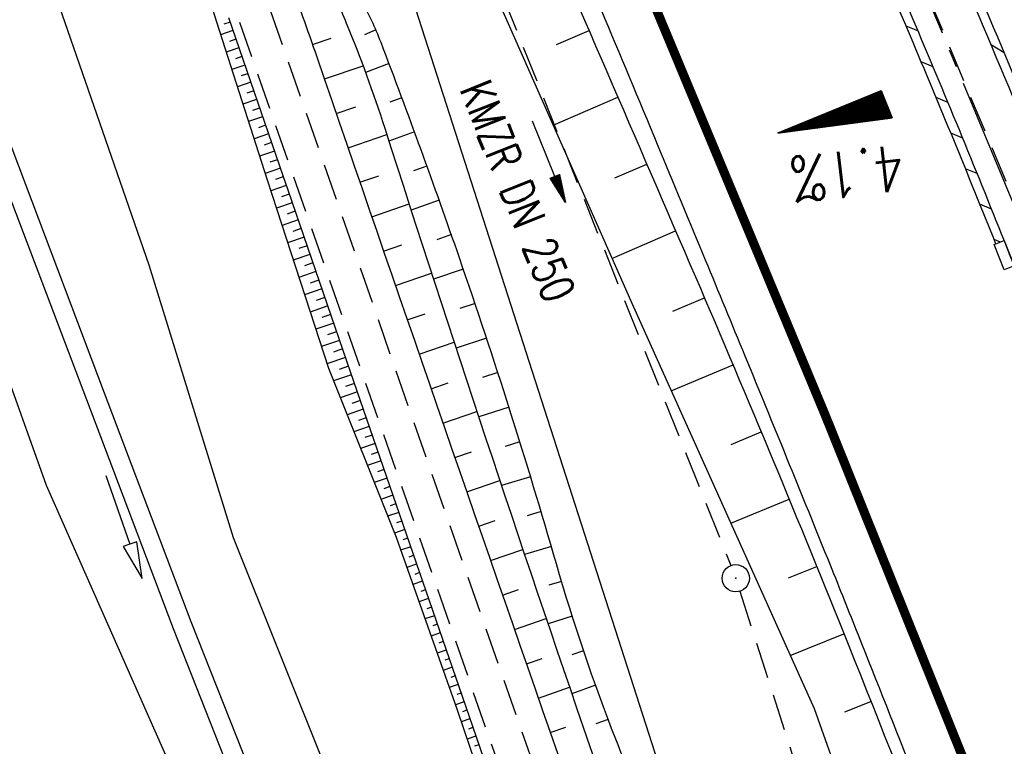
# Model space of a CAD drawing. Extents: x 447258 to 447844, y 441190 to 442763.
# Tile 18 of 123: x 447628 to 447682, y 441327 to 441367. Entities that reach past the tile are written whole.
import ezdxf
from ezdxf.enums import TextEntityAlignment as Align

# ---------------------------------------------------------------- set-up
doc = ezdxf.new("R2010")
doc.units = 0
doc.header["$LTSCALE"] = 2
doc.header["$MEASUREMENT"] = 0
for name, pattern in [('ACHSE', [5.5, 4, -0.5, 0.5, -0.5]), ('AUSGEZOGEN', [0]), ('GESTRICH-X2', [1.5, 1, -0.5])]:
    doc.linetypes.add(name, pattern=pattern)
doc.layers.get('0').update_dxf_attribs({"linetype": 'AUSGEZOGEN'})
for name, color, linetype in [('208-GRENZL-BAB', 7, 'AUSGEZOGEN'), ('ACHSETOP', 250, 'ACHSE'), ('BOESCHG', 250, 'AUSGEZOGEN'), ('DB-Bestand', 8, 'CONTINUOUS'), ('DB-Wegboeschungen', 15, 'CONTINUOUS'), ('DB-Wege', 15, 'CONTINUOUS'), ('FBRTOP', 250, 'AUSGEZOGEN'), ('GEF', 1, 'AUSGEZOGEN'), ('GRABEN', 250, 'AUSGEZOGEN'), ('KANAL', 7, 'GESTRICH-X2'), ('PFEIL', 7, 'CONTINUOUS'), ('SCHLITZRINNE', 200, 'AUSGEZOGEN'), ('SCHSYMBOL', 200, 'AUSGEZOGEN'), ('TEXTO', 4, 'CONTINUOUS'), ('WEG', 250, 'GESTRICH-X2')]:
    doc.layers.add(name, color=color, linetype=linetype)
doc.styles.add('ROMANS', font='romans.shx', dxfattribs={"width": 0.8})

# ---------------------------------------------------------------- blocks, each defined once
blk = doc.blocks.new('GST')
at = {"color": 0}
blk.add_circle((0, 0), 0.75, dxfattribs=at)
blk.add_point((0, 0), dxfattribs=at)
blk = doc.blocks.new('10')
blk.add_blockref('GST', (0, 0))
blk = doc.blocks.new('*X13')
at = {"color": 0}
for p, q in [((725.827, 193.844), (727.436, 195.453)), ((725.827, 193.853), (727.427, 195.453)), ((725.827, 193.861), (727.418, 195.453)), ((725.827, 193.87), (727.409, 195.453)), ((725.827, 193.879), (727.401, 195.453)), ((725.827, 193.888), (727.392, 195.453)), ((725.827, 193.897), (727.383, 195.453)), ((725.827, 193.906), (727.374, 195.453)), ((725.827, 193.914), (727.365, 195.453)), ((725.827, 193.923), (727.356, 195.453)), ((725.827, 193.932), (727.347, 195.453)), ((725.827, 193.941), (727.339, 195.453)), ((725.827, 193.95), (727.33, 195.453)), ((725.827, 193.959), (727.321, 195.453)), ((725.827, 193.967), (727.312, 195.453)), ((725.827, 193.976), (727.303, 195.453)), ((725.827, 193.985), (727.294, 195.453)), ((725.827, 193.994), (727.286, 195.453)), ((725.827, 194.003), (727.277, 195.453)), ((725.827, 194.012), (727.268, 195.453)), ((725.827, 194.02), (727.259, 195.453)), ((725.827, 194.029), (727.25, 195.453)), ((725.827, 194.038), (727.241, 195.453)), ((725.827, 194.047), (727.233, 195.453)), ((725.827, 194.056), (727.224, 195.453)), ((725.827, 194.065), (727.215, 195.453)), ((725.827, 194.073), (727.206, 195.453)), ((725.827, 194.082), (727.197, 195.453)), ((725.827, 194.091), (727.188, 195.453)), ((725.827, 194.1), (727.18, 195.453)), ((725.827, 194.109), (727.171, 195.453)), ((725.827, 194.118), (727.162, 195.453)), ((725.827, 194.127), (727.153, 195.453)), ((725.827, 194.135), (727.144, 195.453)), ((725.827, 194.144), (727.135, 195.453)), ((725.827, 194.153), (727.127, 195.453)), ((725.827, 194.162), (727.118, 195.453)), ((725.827, 194.171), (727.109, 195.453)), ((725.827, 194.18), (727.1, 195.453)), ((725.827, 194.188), (727.091, 195.453)), ((725.827, 194.197), (727.082, 195.453)), ((725.827, 194.206), (727.073, 195.453)), ((725.827, 194.215), (727.065, 195.453)), ((725.827, 194.224), (727.056, 195.453)), ((725.827, 194.233), (727.047, 195.453)), ((725.827, 194.241), (727.038, 195.453)), ((725.827, 194.25), (727.029, 195.453)), ((725.827, 194.259), (727.02, 195.453)), ((725.827, 194.268), (727.012, 195.453)), ((725.827, 194.277), (727.003, 195.453)), ((725.827, 194.286), (726.994, 195.453)), ((725.827, 194.294), (726.985, 195.453)), ((725.827, 194.303), (726.976, 195.453)), ((725.827, 194.312), (726.967, 195.453)), ((725.827, 194.321), (726.959, 195.453)), ((725.827, 194.33), (726.95, 195.453)), ((725.827, 194.339), (726.941, 195.453)), ((725.827, 194.348), (726.932, 195.453)), ((725.827, 194.356), (726.923, 195.453)), ((725.827, 194.365), (726.914, 195.453)), ((725.827, 194.374), (726.906, 195.453)), ((725.827, 194.383), (726.897, 195.453)), ((725.827, 194.392), (726.888, 195.453)), ((725.827, 194.401), (726.879, 195.453)), ((725.827, 194.409), (726.87, 195.453)), ((725.827, 194.418), (726.861, 195.453)), ((725.827, 194.427), (726.853, 195.453)), ((725.827, 194.436), (726.844, 195.453)), ((725.827, 194.445), (726.835, 195.453)), ((725.827, 194.454), (726.826, 195.453)), ((725.827, 194.462), (726.817, 195.453)), ((725.827, 194.471), (726.808, 195.453)), ((725.827, 194.48), (726.799, 195.453)), ((725.827, 194.489), (726.791, 195.453)), ((725.827, 194.498), (726.782, 195.453)), ((725.827, 194.507), (726.773, 195.453)), ((725.827, 194.515), (726.764, 195.453)), ((725.827, 194.524), (726.755, 195.453)), ((725.827, 194.533), (726.746, 195.453)), ((725.827, 194.542), (726.738, 195.453)), ((725.827, 194.551), (726.729, 195.453)), ((725.827, 194.56), (726.72, 195.453)), ((725.827, 194.568), (726.711, 195.453)), ((725.827, 194.577), (726.702, 195.453)), ((725.827, 194.586), (726.693, 195.453)), ((725.827, 194.595), (726.685, 195.453)), ((725.827, 194.604), (726.676, 195.453)), ((725.827, 194.613), (726.667, 195.453)), ((725.827, 194.622), (726.658, 195.453)), ((725.827, 194.63), (726.649, 195.453)), ((725.827, 194.639), (726.64, 195.453)), ((725.827, 194.648), (726.632, 195.453)), ((725.827, 194.657), (726.623, 195.453)), ((725.827, 194.666), (726.614, 195.453)), ((725.827, 194.675), (726.605, 195.453)), ((725.827, 194.683), (726.596, 195.453)), ((725.827, 194.692), (726.587, 195.453)), ((725.827, 194.701), (726.579, 195.453)), ((725.827, 194.71), (726.57, 195.453)), ((725.827, 194.719), (726.561, 195.453)), ((725.827, 194.728), (726.552, 195.453)), ((725.827, 194.736), (726.543, 195.453)), ((725.827, 194.745), (726.534, 195.453)), ((725.827, 194.754), (726.525, 195.453)), ((725.827, 194.763), (726.517, 195.453)), ((725.827, 194.772), (726.508, 195.453)), ((725.827, 194.781), (726.499, 195.453)), ((725.827, 194.789), (726.49, 195.453)), ((725.827, 194.798), (726.481, 195.453)), ((725.827, 194.807), (726.472, 195.453)), ((725.827, 194.816), (726.464, 195.453)), ((725.827, 194.825), (726.455, 195.453)), ((725.827, 194.834), (726.446, 195.453)), ((725.827, 194.842), (726.437, 195.453)), ((725.827, 194.851), (726.428, 195.453)), ((725.827, 194.86), (726.419, 195.453)), ((725.827, 194.869), (726.411, 195.453)), ((725.827, 194.878), (726.402, 195.453)), ((725.827, 194.887), (726.393, 195.453)), ((725.827, 194.896), (726.384, 195.453)), ((725.827, 194.904), (726.375, 195.453)), ((725.827, 194.913), (726.366, 195.453)), ((725.827, 194.922), (726.358, 195.453)), ((725.827, 194.931), (726.349, 195.453)), ((725.827, 194.94), (726.34, 195.453)), ((725.827, 194.949), (726.331, 195.453)), ((725.827, 194.957), (726.322, 195.453)), ((725.827, 194.966), (726.313, 195.453)), ((725.827, 194.975), (726.305, 195.453)), ((725.827, 194.984), (726.296, 195.453)), ((725.827, 194.993), (726.287, 195.453)), ((725.827, 195.002), (726.278, 195.453)), ((725.827, 195.01), (726.269, 195.453)), ((725.827, 195.019), (726.26, 195.453)), ((725.827, 195.028), (726.251, 195.453)), ((725.827, 195.037), (726.243, 195.453)), ((725.827, 195.046), (726.234, 195.453)), ((725.827, 195.055), (726.225, 195.453)), ((725.827, 195.063), (726.216, 195.453)), ((725.827, 195.072), (726.207, 195.453)), ((725.827, 195.081), (726.198, 195.453)), ((725.827, 195.09), (726.19, 195.453)), ((725.827, 195.099), (726.181, 195.453)), ((725.827, 195.108), (726.172, 195.453)), ((725.827, 195.116), (726.163, 195.453)), ((725.827, 195.125), (726.154, 195.453)), ((725.827, 195.134), (726.145, 195.453)), ((725.827, 195.143), (726.137, 195.453)), ((725.827, 195.152), (726.128, 195.453)), ((725.827, 195.161), (726.119, 195.453)), ((725.827, 195.17), (726.11, 195.453)), ((725.827, 195.178), (726.101, 195.453)), ((725.827, 195.187), (726.092, 195.453)), ((725.827, 195.196), (726.084, 195.453)), ((725.827, 195.205), (726.075, 195.453)), ((725.827, 195.214), (726.066, 195.453)), ((725.827, 195.223), (726.057, 195.453)), ((725.827, 195.231), (726.048, 195.453)), ((725.827, 195.24), (726.039, 195.453)), ((725.827, 195.249), (726.031, 195.453)), ((725.827, 195.258), (726.022, 195.453)), ((725.827, 195.267), (726.013, 195.453)), ((725.827, 195.276), (726.004, 195.453)), ((725.827, 195.284), (725.995, 195.453)), ((725.827, 195.293), (725.986, 195.453)), ((725.827, 195.302), (725.977, 195.453)), ((725.827, 195.311), (725.969, 195.453)), ((725.827, 195.32), (725.96, 195.453)), ((725.827, 195.329), (725.951, 195.453)), ((725.827, 195.337), (725.942, 195.453)), ((725.827, 195.346), (725.933, 195.453)), ((725.827, 195.355), (725.924, 195.453)), ((725.827, 195.364), (725.916, 195.453)), ((725.827, 195.373), (725.907, 195.453)), ((725.827, 195.382), (725.898, 195.453)), ((725.827, 195.39), (725.889, 195.453)), ((725.827, 195.399), (725.88, 195.453)), ((725.827, 195.408), (725.871, 195.453)), ((725.827, 195.417), (725.863, 195.453)), ((725.827, 195.426), (725.854, 195.453)), ((725.827, 195.435), (725.845, 195.453)), ((725.827, 195.444), (725.836, 195.453)), ((725.827, 193.826), (727.433, 195.433)), ((725.827, 193.817), (727.43, 195.421)), ((725.827, 193.808), (727.427, 195.409)), ((725.827, 193.799), (727.424, 195.397)), ((725.827, 193.791), (727.421, 195.385)), ((725.827, 193.782), (727.418, 195.373)), ((725.827, 193.773), (727.414, 195.361)), ((725.827, 193.764), (727.411, 195.349)), ((725.827, 193.755), (727.408, 195.337)), ((725.827, 193.746), (727.405, 195.325)), ((725.827, 193.738), (727.402, 195.313)), ((725.827, 193.729), (727.399, 195.301)), ((725.827, 193.72), (727.395, 195.289)), ((725.827, 193.711), (727.392, 195.277)), ((725.827, 193.702), (727.389, 195.265)), ((725.827, 193.693), (727.386, 195.253)), ((725.827, 193.685), (727.383, 195.241)), ((725.827, 193.676), (727.38, 195.229)), ((725.827, 193.667), (727.377, 195.217)), ((725.827, 193.658), (727.373, 195.205)), ((725.827, 193.649), (727.37, 195.193)), ((725.827, 193.64), (727.367, 195.181)), ((725.827, 193.632), (727.364, 195.169)), ((725.827, 193.623), (727.361, 195.157)), ((725.827, 193.614), (727.358, 195.145)), ((725.827, 193.605), (727.354, 195.133)), ((725.827, 193.596), (727.351, 195.121)), ((725.827, 193.587), (727.348, 195.109)), ((725.827, 193.579), (727.345, 195.097)), ((725.827, 193.57), (727.342, 195.085)), ((725.827, 193.561), (727.339, 195.073)), ((725.827, 193.552), (727.336, 195.061)), ((725.827, 193.543), (727.332, 195.049)), ((725.827, 193.534), (727.329, 195.037)), ((725.827, 193.525), (727.326, 195.025)), ((725.827, 193.517), (727.323, 195.013)), ((725.827, 193.508), (727.32, 195.001)), ((725.827, 193.499), (727.317, 194.989)), ((725.827, 193.49), (727.313, 194.977)), ((725.827, 193.481), (727.31, 194.965)), ((725.827, 193.472), (727.307, 194.953)), ((725.827, 193.464), (727.304, 194.941)), ((725.827, 193.455), (727.301, 194.929)), ((725.827, 193.446), (727.298, 194.917)), ((725.827, 193.437), (727.295, 194.905)), ((725.827, 193.428), (727.291, 194.893)), ((725.827, 193.419), (727.288, 194.881)), ((725.827, 193.411), (727.285, 194.869)), ((725.827, 193.402), (727.282, 194.857)), ((725.827, 193.393), (727.279, 194.845)), ((725.827, 193.384), (727.276, 194.833)), ((725.827, 193.375), (727.272, 194.821)), ((725.827, 193.366), (727.269, 194.809)), ((725.827, 193.358), (727.266, 194.797)), ((725.827, 193.349), (727.263, 194.785)), ((725.827, 193.34), (727.26, 194.773)), ((725.827, 193.331), (727.257, 194.761)), ((725.827, 193.322), (727.254, 194.749)), ((725.827, 193.313), (727.25, 194.737)), ((725.827, 193.305), (727.247, 194.725)), ((725.827, 193.296), (727.244, 194.713)), ((725.827, 193.287), (727.241, 194.701)), ((725.827, 193.278), (727.238, 194.689)), ((725.827, 193.269), (727.235, 194.677)), ((725.827, 193.26), (727.231, 194.665)), ((725.827, 193.251), (727.228, 194.653)), ((725.827, 193.243), (727.225, 194.641)), ((725.827, 193.234), (727.222, 194.629)), ((725.827, 193.225), (727.219, 194.617)), ((725.827, 193.216), (727.216, 194.605)), ((725.827, 193.207), (727.213, 194.593)), ((725.827, 193.198), (727.209, 194.581)), ((725.827, 193.19), (727.206, 194.569)), ((725.827, 193.181), (727.203, 194.557)), ((725.827, 193.172), (727.2, 194.545)), ((725.827, 193.163), (727.197, 194.533)), ((725.827, 193.154), (727.194, 194.521)), ((725.827, 193.145), (727.19, 194.509)), ((725.827, 193.137), (727.187, 194.497)), ((725.827, 193.128), (727.184, 194.485)), ((725.827, 193.119), (727.181, 194.473)), ((725.827, 193.11), (727.178, 194.461)), ((725.827, 193.101), (727.175, 194.449)), ((725.827, 193.092), (727.172, 194.437)), ((725.827, 193.084), (727.168, 194.425)), ((725.827, 193.075), (727.165, 194.413)), ((725.827, 193.066), (727.162, 194.401)), ((725.827, 193.057), (727.159, 194.389)), ((725.827, 193.048), (727.156, 194.377)), ((725.827, 193.039), (727.153, 194.365)), ((725.827, 193.031), (727.149, 194.353)), ((725.827, 193.022), (727.146, 194.341)), ((725.827, 193.013), (727.143, 194.329)), ((725.827, 193.004), (727.14, 194.317)), ((725.827, 192.995), (727.137, 194.305)), ((725.827, 192.986), (727.134, 194.293)), ((725.827, 192.977), (727.131, 194.281)), ((725.827, 192.969), (727.127, 194.269)), ((725.827, 192.96), (727.124, 194.257)), ((725.827, 192.951), (727.121, 194.245)), ((725.827, 192.942), (727.118, 194.233)), ((725.827, 192.933), (727.115, 194.221)), ((725.827, 192.924), (727.112, 194.209)), ((725.827, 192.916), (727.108, 194.197)), ((725.827, 192.907), (727.105, 194.185)), ((725.827, 192.898), (727.102, 194.173)), ((725.827, 192.889), (727.099, 194.161)), ((725.827, 192.88), (727.096, 194.15)), ((725.827, 192.871), (727.093, 194.138)), ((725.827, 192.863), (727.09, 194.126)), ((725.827, 192.854), (727.086, 194.114)), ((725.827, 192.845), (727.083, 194.102)), ((725.827, 192.836), (727.08, 194.09)), ((725.827, 192.827), (727.077, 194.078)), ((725.827, 192.818), (727.074, 194.066)), ((725.827, 192.81), (727.071, 194.054)), ((725.827, 192.801), (727.068, 194.042)), ((725.827, 192.792), (727.064, 194.03)), ((725.827, 192.783), (727.061, 194.018)), ((725.827, 192.774), (727.058, 194.006)), ((725.827, 192.765), (727.055, 193.994)), ((725.827, 192.757), (727.052, 193.982)), ((725.827, 192.748), (727.049, 193.97)), ((725.827, 192.739), (727.045, 193.958)), ((725.827, 192.73), (727.042, 193.946)), ((725.827, 192.721), (727.039, 193.934)), ((725.827, 192.712), (727.036, 193.922)), ((725.827, 192.703), (727.033, 193.91)), ((725.827, 192.695), (727.03, 193.898)), ((725.827, 192.686), (727.027, 193.886)), ((725.827, 192.677), (727.023, 193.874)), ((725.827, 192.668), (727.02, 193.862)), ((725.827, 192.659), (727.017, 193.85)), ((725.827, 192.65), (727.014, 193.838)), ((725.827, 192.642), (727.011, 193.826)), ((725.827, 192.633), (727.008, 193.814)), ((725.827, 192.624), (727.004, 193.802)), ((725.827, 192.615), (727.001, 193.79)), ((725.827, 192.606), (726.998, 193.778)), ((725.827, 192.597), (726.995, 193.766)), ((725.827, 192.589), (726.992, 193.754)), ((725.827, 192.58), (726.989, 193.742)), ((725.827, 192.571), (726.986, 193.73)), ((725.827, 192.562), (726.982, 193.718)), ((725.827, 192.553), (726.979, 193.706)), ((725.827, 192.544), (726.976, 193.694)), ((725.827, 192.536), (726.973, 193.682)), ((725.827, 192.527), (726.97, 193.67)), ((725.827, 192.518), (726.967, 193.658)), ((725.827, 192.509), (726.963, 193.646)), ((725.827, 192.5), (726.96, 193.634)), ((725.827, 192.491), (726.957, 193.622)), ((725.827, 192.483), (726.954, 193.61)), ((725.827, 192.474), (726.951, 193.598)), ((725.827, 192.465), (726.948, 193.586)), ((725.827, 192.456), (726.945, 193.574)), ((725.827, 192.447), (726.941, 193.562)), ((725.827, 192.438), (726.938, 193.55)), ((725.827, 192.429), (726.935, 193.538)), ((725.827, 192.421), (726.932, 193.526)), ((725.827, 192.412), (726.929, 193.514)), ((725.827, 192.403), (726.926, 193.502)), ((725.827, 192.394), (726.922, 193.49)), ((725.827, 192.385), (726.919, 193.478)), ((725.827, 192.376), (726.916, 193.466)), ((725.827, 192.368), (726.913, 193.454)), ((725.827, 192.359), (726.91, 193.442)), ((725.827, 192.35), (726.907, 193.43)), ((725.827, 192.341), (726.904, 193.418)), ((725.827, 192.332), (726.9, 193.406)), ((725.827, 192.323), (726.897, 193.394)), ((725.827, 192.315), (726.894, 193.382)), ((725.827, 192.306), (726.891, 193.37)), ((725.827, 192.297), (726.888, 193.358)), ((725.827, 192.288), (726.885, 193.346)), ((725.827, 192.279), (726.881, 193.334)), ((725.827, 192.27), (726.878, 193.322)), ((725.827, 192.262), (726.875, 193.31)), ((725.827, 192.253), (726.872, 193.298)), ((725.827, 192.244), (726.869, 193.286)), ((725.827, 192.235), (726.866, 193.274)), ((725.827, 192.226), (726.863, 193.262)), ((725.827, 192.217), (726.859, 193.25)), ((725.827, 192.209), (726.856, 193.238)), ((725.827, 192.2), (726.853, 193.226)), ((725.827, 192.191), (726.85, 193.214)), ((725.827, 192.182), (726.847, 193.202)), ((725.827, 192.173), (726.844, 193.19)), ((725.827, 192.164), (726.84, 193.178)), ((725.827, 192.155), (726.837, 193.166)), ((725.827, 192.147), (726.834, 193.154)), ((725.827, 192.138), (726.831, 193.142)), ((725.827, 192.129), (726.828, 193.13)), ((725.827, 192.12), (726.825, 193.118)), ((725.827, 192.111), (726.822, 193.106)), ((725.827, 192.102), (726.818, 193.094)), ((725.827, 192.094), (726.815, 193.082)), ((725.827, 192.085), (726.812, 193.07)), ((725.827, 192.076), (726.809, 193.058)), ((725.827, 192.067), (726.806, 193.046)), ((725.827, 192.058), (726.803, 193.034)), ((725.827, 192.049), (726.799, 193.022)), ((725.827, 192.041), (726.796, 193.01)), ((725.827, 192.032), (726.793, 192.998)), ((725.827, 192.023), (726.79, 192.986)), ((725.827, 192.014), (726.787, 192.974)), ((725.827, 192.005), (726.784, 192.962)), ((725.827, 191.996), (726.781, 192.95)), ((725.827, 191.988), (726.777, 192.938)), ((725.827, 191.979), (726.774, 192.926)), ((725.827, 191.97), (726.771, 192.914)), ((725.827, 191.961), (726.768, 192.902)), ((725.827, 191.952), (726.765, 192.89)), ((725.827, 191.943), (726.762, 192.878)), ((725.827, 191.935), (726.758, 192.866)), ((725.827, 191.926), (726.755, 192.854)), ((725.827, 191.917), (726.752, 192.842)), ((725.827, 191.908), (726.749, 192.83)), ((725.827, 191.899), (726.746, 192.818)), ((725.827, 191.89), (726.743, 192.806)), ((725.827, 191.881), (726.74, 192.794)), ((725.827, 191.873), (726.736, 192.782)), ((725.827, 191.864), (726.733, 192.77)), ((725.827, 191.855), (726.73, 192.758)), ((725.827, 191.846), (726.727, 192.746)), ((725.827, 191.837), (726.724, 192.734)), ((725.827, 191.828), (726.721, 192.722)), ((725.827, 191.82), (726.717, 192.71)), ((725.827, 191.811), (726.714, 192.698)), ((725.827, 191.802), (726.711, 192.686)), ((725.827, 191.793), (726.708, 192.674)), ((725.827, 191.784), (726.705, 192.662)), ((725.827, 191.775), (726.702, 192.65)), ((725.827, 191.767), (726.699, 192.639)), ((725.827, 191.758), (726.695, 192.627)), ((725.827, 191.749), (726.692, 192.615)), ((725.827, 191.74), (726.689, 192.603)), ((725.827, 191.731), (726.686, 192.591)), ((725.827, 191.722), (726.683, 192.579)), ((725.827, 191.714), (726.68, 192.567)), ((725.827, 191.705), (726.677, 192.555)), ((725.827, 191.696), (726.673, 192.543)), ((725.827, 191.687), (726.67, 192.531)), ((725.827, 191.678), (726.667, 192.519)), ((725.827, 191.669), (726.664, 192.507)), ((725.827, 191.66), (726.661, 192.495)), ((725.827, 191.652), (726.658, 192.483)), ((725.827, 191.643), (726.654, 192.471)), ((725.827, 191.634), (726.651, 192.459)), ((725.827, 191.625), (726.648, 192.447)), ((725.827, 191.616), (726.645, 192.435)), ((725.827, 191.607), (726.642, 192.423)), ((725.827, 191.599), (726.639, 192.411)), ((725.827, 191.59), (726.636, 192.399)), ((725.827, 191.581), (726.632, 192.387)), ((725.827, 191.572), (726.629, 192.375)), ((725.827, 191.563), (726.626, 192.363)), ((725.827, 191.554), (726.623, 192.351)), ((725.827, 191.546), (726.62, 192.339)), ((725.827, 191.537), (726.617, 192.327)), ((725.827, 191.528), (726.613, 192.315)), ((725.827, 191.519), (726.61, 192.303)), ((725.827, 191.51), (726.607, 192.291)), ((725.827, 191.501), (726.604, 192.279)), ((725.827, 191.493), (726.601, 192.267)), ((725.827, 191.484), (726.598, 192.255)), ((725.827, 191.475), (726.595, 192.243)), ((725.827, 191.466), (726.591, 192.231)), ((725.827, 191.457), (726.588, 192.219)), ((725.827, 191.448), (726.585, 192.207)), ((725.827, 191.44), (726.582, 192.195)), ((725.827, 191.431), (726.579, 192.183)), ((725.827, 191.422), (726.576, 192.171)), ((725.827, 191.413), (726.572, 192.159)), ((725.827, 191.404), (726.569, 192.147)), ((725.827, 191.395), (726.566, 192.135)), ((725.827, 191.386), (726.563, 192.123)), ((725.827, 191.378), (726.56, 192.111)), ((725.827, 191.369), (726.557, 192.099)), ((725.827, 191.36), (726.554, 192.087)), ((725.827, 191.351), (726.55, 192.075)), ((725.827, 191.342), (726.547, 192.063)), ((725.827, 191.333), (726.544, 192.051)), ((725.827, 191.325), (726.541, 192.039)), ((725.827, 191.316), (726.538, 192.027)), ((725.827, 191.307), (726.535, 192.015)), ((725.827, 191.298), (726.531, 192.003)), ((725.827, 191.289), (726.528, 191.991)), ((725.827, 191.28), (726.525, 191.979)), ((725.827, 191.272), (726.522, 191.967)), ((725.827, 191.263), (726.519, 191.955)), ((725.827, 191.254), (726.516, 191.943)), ((725.827, 191.245), (726.513, 191.931)), ((725.827, 191.236), (726.509, 191.919)), ((725.827, 191.227), (726.506, 191.907)), ((725.827, 191.219), (726.503, 191.895)), ((725.827, 191.21), (726.5, 191.883)), ((725.827, 191.201), (726.497, 191.871)), ((725.827, 191.192), (726.494, 191.859)), ((725.827, 191.183), (726.49, 191.847)), ((725.827, 191.174), (726.487, 191.835)), ((725.827, 191.166), (726.484, 191.823)), ((725.827, 191.157), (726.481, 191.811)), ((725.827, 191.148), (726.478, 191.799)), ((725.827, 191.139), (726.475, 191.787)), ((725.827, 191.13), (726.472, 191.775)), ((725.827, 191.121), (726.468, 191.763)), ((725.827, 191.112), (726.465, 191.751)), ((725.827, 191.104), (726.462, 191.739)), ((725.827, 191.095), (726.459, 191.727)), ((725.827, 191.086), (726.456, 191.715)), ((725.827, 191.077), (726.453, 191.703)), ((725.827, 191.068), (726.449, 191.691)), ((725.827, 191.059), (726.446, 191.679)), ((725.827, 191.051), (726.443, 191.667)), ((725.827, 191.042), (726.44, 191.655)), ((725.827, 191.033), (726.437, 191.643)), ((725.827, 191.024), (726.434, 191.631)), ((725.827, 191.015), (726.431, 191.619)), ((725.827, 191.006), (726.427, 191.607)), ((725.827, 190.998), (726.424, 191.595)), ((725.827, 190.989), (726.421, 191.583)), ((725.827, 190.98), (726.418, 191.571)), ((725.827, 190.971), (726.415, 191.559)), ((725.827, 190.962), (726.412, 191.547)), ((725.827, 190.953), (726.408, 191.535)), ((725.827, 190.945), (726.405, 191.523)), ((725.827, 190.936), (726.402, 191.511)), ((725.827, 190.927), (726.399, 191.499)), ((725.827, 190.918), (726.396, 191.487)), ((725.827, 190.909), (726.393, 191.475)), ((725.827, 190.9), (726.39, 191.463)), ((725.827, 190.892), (726.386, 191.451)), ((725.827, 190.883), (726.383, 191.439)), ((725.827, 190.874), (726.38, 191.427)), ((725.827, 190.865), (726.377, 191.415)), ((725.827, 190.856), (726.374, 191.403)), ((725.827, 190.847), (726.371, 191.391)), ((725.827, 190.838), (726.367, 191.379)), ((725.827, 190.83), (726.364, 191.367)), ((725.827, 190.821), (726.361, 191.355)), ((725.827, 190.812), (726.358, 191.343)), ((725.827, 190.803), (726.355, 191.331)), ((725.827, 190.794), (726.352, 191.319)), ((725.827, 190.785), (726.349, 191.307)), ((725.827, 190.777), (726.345, 191.295)), ((725.827, 190.768), (726.342, 191.283)), ((725.827, 190.759), (726.339, 191.271)), ((725.827, 190.75), (726.336, 191.259)), ((725.827, 190.741), (726.333, 191.247)), ((725.827, 190.732), (726.33, 191.235)), ((725.827, 190.724), (726.326, 191.223)), ((725.827, 190.715), (726.323, 191.211)), ((725.827, 190.706), (726.32, 191.199)), ((725.827, 190.697), (726.317, 191.187)), ((725.827, 190.688), (726.314, 191.175)), ((725.827, 190.679), (726.311, 191.163)), ((725.827, 190.671), (726.308, 191.151)), ((725.827, 190.662), (726.304, 191.139)), ((725.827, 190.653), (726.301, 191.128)), ((725.827, 190.644), (726.298, 191.116)), ((725.827, 190.635), (726.295, 191.104)), ((725.827, 190.626), (726.292, 191.092)), ((725.827, 190.618), (726.289, 191.08)), ((725.827, 190.609), (726.286, 191.068)), ((725.827, 190.6), (726.282, 191.056)), ((725.827, 190.591), (726.279, 191.044)), ((725.827, 190.582), (726.276, 191.032)), ((725.827, 190.573), (726.273, 191.02)), ((725.827, 190.564), (726.27, 191.008)), ((725.827, 190.556), (726.267, 190.996)), ((725.827, 190.547), (726.263, 190.984)), ((725.827, 190.538), (726.26, 190.972)), ((725.827, 190.529), (726.257, 190.96)), ((725.827, 190.52), (726.254, 190.948)), ((725.827, 190.511), (726.251, 190.936)), ((725.827, 190.503), (726.248, 190.924)), ((725.827, 190.494), (726.245, 190.912)), ((725.827, 190.485), (726.241, 190.9)), ((725.827, 190.476), (726.238, 190.888)), ((725.827, 190.467), (726.235, 190.876)), ((725.827, 190.458), (726.232, 190.864)), ((725.827, 190.45), (726.229, 190.852)), ((725.827, 190.441), (726.226, 190.84)), ((725.827, 190.432), (726.222, 190.828)), ((725.827, 190.423), (726.219, 190.816)), ((725.827, 190.414), (726.216, 190.804)), ((725.827, 190.405), (726.213, 190.792)), ((725.827, 190.397), (726.21, 190.78)), ((725.827, 190.388), (726.207, 190.768)), ((725.827, 190.379), (726.204, 190.756)), ((725.827, 190.37), (726.2, 190.744)), ((725.827, 190.361), (726.197, 190.732)), ((725.827, 190.352), (726.194, 190.72)), ((725.827, 190.344), (726.191, 190.708)), ((725.827, 190.335), (726.188, 190.696)), ((725.827, 190.326), (726.185, 190.684)), ((725.827, 190.317), (726.181, 190.672)), ((725.827, 190.308), (726.178, 190.66)), ((725.827, 190.299), (726.175, 190.648)), ((725.827, 190.29), (726.172, 190.636)), ((725.827, 190.282), (726.169, 190.624)), ((725.827, 190.273), (726.166, 190.612)), ((725.827, 190.264), (726.163, 190.6)), ((725.827, 190.255), (726.159, 190.588)), ((725.827, 190.246), (726.156, 190.576)), ((725.827, 190.237), (726.153, 190.564)), ((725.827, 190.229), (726.15, 190.552)), ((725.827, 190.22), (726.147, 190.54)), ((725.827, 190.211), (726.144, 190.528)), ((725.827, 190.202), (726.14, 190.516)), ((725.827, 190.193), (726.137, 190.504)), ((725.827, 190.184), (726.134, 190.492)), ((725.827, 190.176), (726.131, 190.48)), ((725.827, 190.167), (726.128, 190.468)), ((725.827, 190.158), (726.125, 190.456)), ((725.827, 190.149), (726.122, 190.444)), ((725.827, 190.14), (726.118, 190.432)), ((725.827, 190.131), (726.115, 190.42)), ((725.827, 190.123), (726.112, 190.408)), ((725.827, 190.114), (726.109, 190.396)), ((725.827, 190.105), (726.106, 190.384)), ((725.827, 190.096), (726.103, 190.372)), ((725.827, 190.087), (726.099, 190.36)), ((725.827, 190.078), (726.096, 190.348)), ((725.827, 190.07), (726.093, 190.336)), ((725.827, 190.061), (726.09, 190.324)), ((725.827, 190.052), (726.087, 190.312)), ((725.827, 190.043), (726.084, 190.3)), ((725.827, 190.034), (726.081, 190.288)), ((725.827, 190.025), (726.077, 190.276)), ((725.827, 190.016), (726.074, 190.264)), ((725.827, 190.008), (726.071, 190.252)), ((725.827, 189.999), (726.068, 190.24)), ((725.827, 189.99), (726.065, 190.228)), ((725.827, 189.981), (726.062, 190.216)), ((725.827, 189.972), (726.058, 190.204)), ((725.827, 189.963), (726.055, 190.192)), ((725.827, 189.955), (726.052, 190.18)), ((725.827, 189.946), (726.049, 190.168)), ((725.827, 189.937), (726.046, 190.156)), ((725.827, 189.928), (726.043, 190.144)), ((725.827, 189.919), (726.04, 190.132)), ((725.827, 189.91), (726.036, 190.12)), ((725.827, 189.902), (726.033, 190.108)), ((725.827, 189.893), (726.03, 190.096)), ((725.827, 189.884), (726.027, 190.084)), ((725.827, 189.875), (726.024, 190.072)), ((725.827, 189.866), (726.021, 190.06)), ((725.827, 189.857), (726.017, 190.048)), ((725.827, 189.849), (726.014, 190.036)), ((725.827, 189.84), (726.011, 190.024)), ((725.827, 189.831), (726.008, 190.012)), ((725.827, 189.822), (726.005, 190)), ((725.827, 189.813), (726.002, 189.988)), ((725.827, 189.804), (725.999, 189.976)), ((725.827, 189.796), (725.995, 189.964)), ((725.827, 189.787), (725.992, 189.952)), ((725.827, 189.778), (725.989, 189.94)), ((725.827, 189.769), (725.986, 189.928)), ((725.827, 189.76), (725.983, 189.916)), ((725.827, 189.751), (725.98, 189.904)), ((725.827, 189.742), (725.976, 189.892)), ((725.827, 189.734), (725.973, 189.88)), ((725.827, 189.725), (725.97, 189.868)), ((725.827, 189.716), (725.967, 189.856)), ((725.827, 189.707), (725.964, 189.844)), ((725.827, 189.698), (725.961, 189.832)), ((725.827, 189.689), (725.958, 189.82)), ((725.827, 189.681), (725.954, 189.808)), ((725.827, 189.672), (725.951, 189.796)), ((725.827, 189.663), (725.948, 189.784)), ((725.827, 189.654), (725.945, 189.772)), ((725.827, 189.645), (725.942, 189.76)), ((725.827, 189.636), (725.939, 189.748)), ((725.827, 189.628), (725.935, 189.736)), ((725.827, 189.619), (725.932, 189.724)), ((725.827, 189.61), (725.929, 189.712)), ((725.827, 189.601), (725.926, 189.7)), ((725.827, 189.592), (725.923, 189.688)), ((725.827, 189.583), (725.92, 189.676)), ((725.827, 189.575), (725.917, 189.664)), ((725.827, 189.566), (725.913, 189.652)), ((725.827, 189.557), (725.91, 189.64)), ((725.827, 189.548), (725.907, 189.628)), ((725.827, 189.539), (725.904, 189.616)), ((725.827, 189.53), (725.901, 189.605)), ((725.827, 189.521), (725.898, 189.593)), ((725.827, 189.513), (725.895, 189.581)), ((725.827, 189.504), (725.891, 189.569)), ((725.827, 189.495), (725.888, 189.557)), ((725.827, 189.486), (725.885, 189.545)), ((725.827, 189.477), (725.882, 189.533)), ((725.827, 189.468), (725.879, 189.521)), ((725.827, 189.46), (725.876, 189.509)), ((725.827, 189.451), (725.872, 189.497)), ((725.827, 189.442), (725.869, 189.485)), ((725.827, 189.433), (725.866, 189.473)), ((725.827, 189.424), (725.863, 189.461)), ((725.827, 189.415), (725.86, 189.449)), ((725.827, 189.407), (725.857, 189.437)), ((725.827, 189.398), (725.854, 189.425)), ((725.827, 189.389), (725.85, 189.413)), ((725.827, 189.38), (725.847, 189.401)), ((725.827, 189.371), (725.844, 189.389)), ((725.827, 189.362), (725.841, 189.377)), ((725.827, 189.354), (725.838, 189.365)), ((725.827, 189.345), (725.835, 189.353)), ((725.827, 189.336), (725.831, 189.341))]:
    blk.add_line(p, q, dxfattribs=at)
blk = doc.blocks.new('GEF')
at = {"color": 0}
for p, q in [((0.01, 0.018), (0.01, 6.148)), ((1.622, 6.148), (0.01, 0.018)), ((0.01, 6.148), (1.622, 6.148))]:
    blk.add_line(p, q, dxfattribs=at)
blk.add_blockref('*X13', (-725.817, -189.305), dxfattribs=at)
blk = doc.blocks.new('PFEIL2')
at = {"color": 0}
for p, q in [((0.88, 0.002), (-2.401, -0.012)), ((0.881, -0.271), (0.879, 0.276)), ((0.879, 0.276), (2.429, 0.009)), ((0.911, 0.27), (0.879, 0.265)), ((0.965, 0.261), (0.879, 0.246)), ((1.019, 0.252), (0.879, 0.228)), ((1.073, 0.242), (0.879, 0.209)), ((1.127, 0.233), (0.879, 0.191)), ((1.181, 0.224), (0.879, 0.172)), ((1.235, 0.214), (0.879, 0.154)), ((1.289, 0.205), (0.879, 0.135)), ((1.343, 0.196), (0.879, 0.117)), ((1.397, 0.187), (0.879, 0.098)), ((1.451, 0.177), (0.879, 0.08)), ((1.505, 0.168), (0.879, 0.061)), ((1.559, 0.159), (0.88, 0.043)), ((1.613, 0.149), (0.88, 0.024)), ((1.668, 0.14), (0.88, 0.006)), ((1.722, 0.131), (0.88, -0.013)), ((1.776, 0.121), (0.88, -0.031)), ((1.83, 0.112), (0.88, -0.05)), ((1.884, 0.103), (0.88, -0.068)), ((1.938, 0.094), (0.88, -0.087)), ((1.992, 0.084), (0.88, -0.105)), ((2.046, 0.075), (0.88, -0.124)), ((2.1, 0.066), (0.88, -0.142)), ((2.154, 0.056), (0.88, -0.161)), ((2.208, 0.047), (0.88, -0.179)), ((2.262, 0.038), (0.881, -0.198)), ((2.316, 0.029), (0.881, -0.216)), ((2.37, 0.019), (0.881, -0.235)), ((2.424, 0.01), (0.881, -0.253)), ((2.429, 0.009), (0.881, -0.271))]:
    blk.add_line(p, q, dxfattribs=at)

msp = doc.modelspace()

# ---------------------------------------------------------------- linework, layer by layer
at = {"layer": '208-GRENZL-BAB', "flags": 128}
msp.add_lwpolyline([(447647.059, 441375.786), (447680.579, 441271.511)], dxfattribs=at)
at = {"layer": 'ACHSETOP'}
msp.add_lwpolyline([(447576.399, 441602.92), (447585.728, 441579.726), (447595.345, 441556.65), (447605.249, 441533.696), (447606.276, 441531.359), (447615.324, 441510.816), (447625.401, 441487.937), (447635.478, 441465.058), (447645.555, 441442.179), (447655.632, 441419.3), (447664.311, 441399.595), (447665.707, 441396.419), (447675.602, 441373.461), (447685.211, 441350.381), (447694.532, 441327.184), (447703.565, 441303.873), (447712.307, 441280.452), (447720.757, 441256.924), (447727.723, 441236.746)], dxfattribs=at)
at = {"layer": 'BOESCHG'}
for p, q in [((447647.567, 441366.248), (447646.939, 441365.977)), ((447657.485, 441365.432), (447659.279, 441366.208)), ((447659.164, 441366.47), (447659.165, 441366.471)), ((447659.164, 441366.47), (447659.165, 441366.471)), ((447644.088, 441365.434), (447645.111, 441365.791)), ((447644.74, 441363.543), (447646.864, 441364.272)), ((447648.293, 441364.385), (447647.003, 441363.898)), ((447648.996, 441362.513), (447648.331, 441362.265)), ((447657.307, 441360.998), (447660.867, 441362.537)), ((447660.751, 441362.799), (447660.753, 441362.799)), ((447660.751, 441362.799), (447660.753, 441362.799)), ((447645.389, 441361.651), (447646.464, 441362.021)), ((447646.039, 441359.76), (447648.166, 441360.491)), ((447649.689, 441360.637), (447648.284, 441360.121)), ((447662.339, 441359.127), (447662.34, 441359.128)), ((447662.339, 441359.127), (447662.34, 441359.128)), ((447650.373, 441358.757), (447649.633, 441358.49)), ((447660.688, 441358.103), (447662.453, 441358.865)), ((447646.689, 441357.869), (447647.733, 441358.228)), ((447647.34, 441355.977), (447649.39, 441356.683)), ((447651.048, 441356.875), (447649.505, 441356.326)), ((447663.923, 441355.454), (447663.925, 441355.455)), ((447663.923, 441355.454), (447663.925, 441355.455)), ((447651.714, 441354.989), (447650.916, 441354.71)), ((447660.54, 441353.684), (447664.038, 441355.192)), ((447647.991, 441354.086), (447648.999, 441354.433)), ((447648.643, 441352.196), (447650.623, 441352.878)), ((447652.37, 441353.099), (447650.735, 441352.536)), ((447665.507, 441351.781), (447665.507, 441351.781)), ((447665.507, 441351.781), (447665.507, 441351.781)), ((447653.015, 441351.206), (447652.184, 441350.926)), ((447663.891, 441350.777), (447665.62, 441351.519)), ((447649.295, 441350.305), (447650.269, 441350.641)), ((447649.948, 441348.414), (447651.866, 441349.076)), ((447653.649, 441349.309), (447651.971, 441348.754)), ((447663.796, 441346.402), (447667.189, 441347.839)), ((447667.075, 441348.102), (447667.077, 441348.102)), ((447667.075, 441348.102), (447667.077, 441348.102)), ((447654.272, 441347.409), (447653.432, 441347.137)), ((447650.6, 441346.524), (447651.545, 441346.85)), ((447651.254, 441344.633), (447653.117, 441345.278)), ((447654.883, 441345.504), (447653.217, 441344.975)), ((447667.085, 441343.46), (447668.74, 441344.152)), ((447668.629, 441344.415), (447668.629, 441344.416)), ((447668.629, 441344.415), (447668.629, 441344.416)), ((447655.483, 441343.597), (447654.663, 441343.342)), ((447651.907, 441342.743), (447652.827, 441343.061)), ((447652.561, 441340.853), (447654.377, 441341.482)), ((447656.071, 441341.685), (447654.472, 441341.198)), ((447667.064, 441339.135), (447670.273, 441340.457)), ((447670.162, 441340.721), (447670.164, 441340.722)), ((447670.162, 441340.721), (447670.164, 441340.722)), ((447656.648, 441339.77), (447655.875, 441339.54)), ((447653.216, 441338.963), (447654.113, 441339.274)), ((447653.871, 441337.074), (447655.646, 441337.689)), ((447657.213, 441337.852), (447655.736, 441337.421)), ((447671.68, 441337.02), (447671.681, 441337.021)), ((447671.68, 441337.02), (447671.681, 441337.021)), ((447670.244, 441336.128), (447671.789, 441336.756)), ((447657.773, 441335.931), (447657.075, 441335.724)), ((447654.526, 441335.184), (447655.405, 441335.489)), ((447655.182, 441333.295), (447656.924, 441333.899)), ((447658.361, 441334.02), (447657.027, 441333.596)), ((447673.179, 441333.312), (447673.18, 441333.312)), ((447673.179, 441333.312), (447673.18, 441333.312)), ((447670.335, 441331.863), (447673.287, 441333.047)), ((447658.984, 441332.12), (447658.331, 441331.899)), ((447655.838, 441331.405), (447656.702, 441331.706)), ((447656.494, 441329.516), (447658.211, 441330.113)), ((447659.641, 441330.231), (447658.331, 441329.762)), ((447674.664, 441329.597), (447674.664, 441329.598)), ((447674.664, 441329.597), (447674.664, 441329.598)), ((447673.341, 441328.764), (447674.77, 441329.332)), ((447660.332, 441328.354), (447659.659, 441328.099)), ((447657.151, 441327.627), (447658.005, 441327.924))]:
    msp.add_line(p, q, dxfattribs=at)
for points in [[(447609.491, 441479.773, -0.000773), (447613.632, 441470.609, -0.002321), (447614.992, 441467.549, -0.000006), (447625.529, 441443.54, -0.00021), (447625.822, 441442.872, -0.000103), (447629.419, 441434.652, -0.000025), (447644.421, 441400.348, -0.000637), (447655.364, 441375.235, -0.000709), (447665.125, 441352.668, -0.00651), (447673.509, 441332.491, -0.004864), (447684.113, 441305.236, -0.001312), (447689.441, 441291.026, -0.001315), (447694.683, 441276.817, -0.001967), (447705.662, 441246.448, -0.005439), (447709.468, 441235.41, -0.000303), (447710.584, 441232.048, -0.000641)], [(447681.925, 441274.752, -0.002706), (447679.988, 441279.182, -0.003313), (447678.45, 441282.819, -0.00001), (447677.692, 441284.644, -0.000715), (447677.682, 441284.669, -0.002525), (447677.135, 441286.017, -0.000175), (447669.341, 441305.523, -0.000872), (447664.699, 441317.21, -0.001016), (447660.751, 441327.261, -0.022913), (447657.486, 441336.904, 0.013219), (447652.155, 441353.719, 0.007744), (447647.851, 441365.547, 0.037714), (447646.749, 441367.889, 0.008182), (447646.744, 441367.897, 0.000495), (447646.662, 441368.031)]]:
    msp.add_lwpolyline(points, format="xyb", dxfattribs=at)
msp.add_lwpolyline([(447628.152, 441427.059), (447632.549, 441416.898), (447640.525, 441398.968), (447661.625, 441351.228), (447671.643, 441328.955), (447680.865, 441302.991), (447685.811, 441285.872), (447700.374, 441240.25), (447701.783, 441237.043)], dxfattribs=at)
at = {"layer": 'DB-Bestand', "linetype": 'Continuous'}
for p, q in [((447628.965, 441371.059), (447635.091, 441353.325)), ((447625.831, 441361.294), (447631.661, 441345.931)), ((447626.81, 441361.686), (447632.647, 441346.305)), ((447629.478, 441341.195), (447624.913, 441353.945)), ((447635.091, 441353.325), (447639.734, 441338.342)), ((447632.647, 441346.305), (447637.407, 441333.723)), ((447631.661, 441345.931), (447636.423, 441333.342)), ((447632.735, 441341.758), (447634.058, 441337.983)), ((447636.956, 441324.278), (447629.478, 441341.195)), ((447634.435, 441338.115), (447634.058, 441337.983)), ((447634.719, 441336.095), (447634.435, 441338.115)), ((447639.734, 441338.342), (447644.836, 441325.613)), ((447634.058, 441337.983), (447633.68, 441337.851)), ((447633.68, 441337.851), (447634.719, 441336.095)), ((447637.407, 441333.723), (447642.603, 441320.581)), ((447636.423, 441333.342), (447641.629, 441320.174))]:
    msp.add_line(p, q, dxfattribs=at)
at = {"layer": 'DB-Wegboeschungen', "linetype": 'Continuous'}
for p, q in [((447635.812, 441376.233), (447638.805, 441366.687)), ((447638.805, 441366.687), (447641.599, 441358.006)), ((447639.716, 441366.199), (447639.037, 441365.965)), ((447639.553, 441366.671), (447639.219, 441366.556)), ((447639.878, 441365.726), (447639.534, 441365.607)), ((447640.041, 441365.253), (447639.344, 441365.013)), ((447640.204, 441364.78), (447639.85, 441364.659)), ((447640.367, 441364.308), (447639.65, 441364.061)), ((447640.529, 441363.835), (447640.166, 441363.71)), ((447640.692, 441363.362), (447639.957, 441363.109)), ((447641.018, 441362.417), (447640.263, 441362.157)), ((447640.855, 441362.889), (447640.482, 441362.761)), ((447641.18, 441361.944), (447640.798, 441361.812)), ((447641.343, 441361.471), (447640.569, 441361.205)), ((447641.506, 441360.998), (447641.114, 441360.863)), ((447641.669, 441360.525), (447640.876, 441360.252)), ((447641.831, 441360.053), (447641.43, 441359.915)), ((447641.994, 441359.58), (447641.182, 441359.3)), ((447642.32, 441358.634), (447641.489, 441358.348)), ((447642.157, 441359.107), (447641.746, 441358.966)), ((447642.482, 441358.162), (447642.062, 441358.017)), ((447641.599, 441358.006), (447641.869, 441357.166)), ((447642.645, 441357.689), (447641.795, 441357.396)), ((447641.869, 441357.166), (447644.957, 441347.653)), ((447642.808, 441357.216), (447642.378, 441357.068)), ((447642.971, 441356.743), (447642.103, 441356.445)), ((447643.133, 441356.271), (447642.695, 441356.12)), ((447643.296, 441355.798), (447642.412, 441355.493)), ((447643.622, 441354.852), (447642.721, 441354.542)), ((447643.459, 441355.325), (447643.013, 441355.171)), ((447643.784, 441354.379), (447643.33, 441354.223)), ((447643.947, 441353.907), (447643.03, 441353.591)), ((447644.11, 441353.434), (447643.647, 441353.274)), ((447644.273, 441352.961), (447643.338, 441352.639)), ((447644.435, 441352.488), (447643.964, 441352.326)), ((447644.598, 441352.016), (447643.647, 441351.688)), ((447644.924, 441351.07), (447643.956, 441350.737)), ((447644.761, 441351.543), (447644.281, 441351.378)), ((447645.086, 441350.597), (447644.598, 441350.429)), ((447645.249, 441350.124), (447644.265, 441349.786)), ((447645.412, 441349.652), (447644.915, 441349.481)), ((447645.575, 441349.179), (447644.573, 441348.834)), ((447645.737, 441348.706), (447645.233, 441348.532)), ((447645.9, 441348.233), (447644.882, 441347.883)), ((447644.957, 441347.653), (447648.676, 441338.357)), ((447646.226, 441347.288), (447645.239, 441346.948)), ((447646.063, 441347.761), (447645.558, 441347.587)), ((447646.388, 441346.815), (447645.907, 441346.649)), ((447646.551, 441346.342), (447645.611, 441346.019)), ((447646.714, 441345.87), (447646.255, 441345.712)), ((447646.877, 441345.397), (447645.983, 441345.089)), ((447647.039, 441344.924), (447646.604, 441344.774)), ((447647.202, 441344.451), (447646.355, 441344.159)), ((447647.365, 441343.978), (447646.953, 441343.837)), ((447647.528, 441343.506), (447646.726, 441343.23)), ((447647.69, 441343.033), (447647.301, 441342.899)), ((447647.853, 441342.56), (447647.098, 441342.3)), ((447648.016, 441342.087), (447647.65, 441341.961)), ((447648.179, 441341.615), (447647.47, 441341.371)), ((447648.341, 441341.142), (447647.999, 441341.024)), ((447648.504, 441340.669), (447647.842, 441340.441)), ((447648.667, 441340.196), (447648.348, 441340.086)), ((447648.83, 441339.723), (447648.214, 441339.512)), ((447648.992, 441339.251), (447648.696, 441339.149)), ((447649.155, 441338.778), (447648.586, 441338.582)), ((447648.676, 441338.357), (447652.015, 441328.931)), ((447649.318, 441338.305), (447649.04, 441338.21)), ((447649.481, 441337.832), (447648.929, 441337.643)), ((447649.643, 441337.36), (447649.37, 441337.265)), ((447649.806, 441336.887), (447649.263, 441336.7)), ((447649.969, 441336.414), (447649.699, 441336.321)), ((447650.132, 441335.941), (447649.597, 441335.757)), ((447650.294, 441335.469), (447650.029, 441335.377)), ((447650.457, 441334.996), (447649.931, 441334.815)), ((447650.62, 441334.523), (447650.359, 441334.433)), ((447650.783, 441334.05), (447650.265, 441333.872)), ((447650.945, 441333.577), (447650.689, 441333.489)), ((447651.108, 441333.105), (447650.599, 441332.929)), ((447651.271, 441332.632), (447651.018, 441332.545)), ((447651.434, 441332.159), (447650.933, 441331.987)), ((447651.596, 441331.686), (447651.348, 441331.601)), ((447651.759, 441331.214), (447651.267, 441331.044)), ((447651.922, 441330.741), (447651.678, 441330.657)), ((447652.085, 441330.268), (447651.601, 441330.102)), ((447652.247, 441329.795), (447652.008, 441329.713)), ((447652.41, 441329.323), (447651.935, 441329.159)), ((447652.015, 441328.931), (447655.251, 441319.469)), ((447652.573, 441328.85), (447652.336, 441328.768)), ((447652.736, 441328.377), (447652.261, 441328.214)), ((447652.898, 441327.904), (447652.66, 441327.822)), ((447653.061, 441327.431), (447652.584, 441327.267)), ((447653.224, 441326.959), (447652.985, 441326.876))]:
    msp.add_line(p, q, dxfattribs=at)
at = {"layer": 'DB-Wege', "linetype": 'Continuous'}
for p, q in [((447639.469, 441366.916), (447642.455, 441358.241)), ((447642.455, 441358.241), (447642.724, 441357.46)), ((447642.724, 441357.46), (447645.979, 441348.005)), ((447645.979, 441348.005), (447649.234, 441338.55)), ((447649.234, 441338.55), (447652.489, 441329.094)), ((447652.489, 441329.094), (447655.744, 441319.639))]:
    msp.add_line(p, q, dxfattribs=at)
at = {"layer": 'FBRTOP'}
for points in [[(447596.796, 441597.663, 0.001559), (447601.461, 441586.168, 0.001554), (447606.816, 441573.203, 0.002025), (447610.996, 441563.287, 0.001093), (447616.906, 441549.506, 0.001666), (447620.835, 441540.483, 0.000011), (447621.788, 441538.315, 0.000206), (447621.839, 441538.198, 0.000001), (447626.135, 441528.445, 0.000001), (447630.882, 441517.668), (447640.959, 441494.789), (447651.036, 441471.91), (447661.113, 441449.031), (447671.19, 441426.152), (447679.869, 441406.447, -0.000188), (447679.975, 441406.205, -0.000015), (447681.295, 441403.204, -0.001781), (447685.209, 441394.21, -0.001137), (447691.256, 441380.093, -0.001972), (447695.572, 441369.84, -0.001557), (447700.946, 441356.817, -0.001551), (447705.677, 441345.148, -0.001548), (447710.345, 441333.425, -0.001549), (447714.941, 441321.673, -0.001552)], [(447648.3, 441394.189, -0.00046), (447651.558, 441386.765, -0.000936), (447653.149, 441383.111, -0.000011), (447658.188, 441371.481, -0.001186), (447658.234, 441371.373, -0.001593), (447659.941, 441367.345, -0.000871), (447663.027, 441359.963, -0.000443), (447665.664, 441353.607, -0.000535), (447667.839, 441348.337, -0.000857), (447670.134, 441342.73, -0.000817), (447672.522, 441336.842, -0.001316), (447674.058, 441333.006, -0.000651), (447677.134, 441325.239, -0.001578), (447680.908, 441315.583, -0.001127), (447686.117, 441302.039, -0.001468), (447690.143, 441291.406, -0.001231), (447694.876, 441278.701, -0.001665), (447699.113, 441267.123, -0.00163), (447703.363, 441255.266, -0.001881), (447707.595, 441243.193, -0.001867), (447711.338, 441232.255, -0.001361)]]:
    msp.add_lwpolyline(points, format="xyb", dxfattribs=at)
at = {"layer": 'FBRTOP', "const_width": 0.5}
msp.add_lwpolyline([(447563.378, 441597.777), (447572.772, 441574.421), (447582.456, 441551.184), (447592.413, 441528.107), (447593.459, 441525.727), (447602.512, 441505.173), (447612.589, 441482.294), (447622.666, 441459.415), (447632.743, 441436.536), (447642.82, 441413.657), (447651.499, 441393.952), (447652.87, 441390.832), (447662.711, 441368), (447672.253, 441345.08), (447681.509, 441322.045), (447690.479, 441298.896), (447699.16, 441275.638), (447707.552, 441252.274), (447714.192, 441233.037)], dxfattribs=at)
at = {"layer": 'GRABEN'}
for points in [[(447640.479, 441374.758, -0.00006), (447642.606, 441369.449, -0.003177), (447642.713, 441369.178, -0.009454), (447644.322, 441364.763, 0.001096), (447657.564, 441326.444, 0.000275), (447664.747, 441305.84, 0.000246), (447672.794, 441282.838, 0.027343), (447673.186, 441281.888, 0.004051), (447676.231, 441275.656)], [(447642.675, 441373.987, 0.000746), (447643.162, 441372.919, -0.004811), (447645.391, 441367.92, -0.004687), (447645.943, 441366.616, 0.005284)], [(447645.943, 441366.616, -0.020346), (447648.053, 441360.843, 0.005284), (447659.323, 441326.865, 0.011916), (447666.026, 441308.764, 0.007007), (447678.581, 441278.439)]]:
    msp.add_lwpolyline(points, format="xyb", dxfattribs=at)
at = {"layer": 'KANAL'}
for p, q in [((447668.594, 441390.188), (447683.344, 441355.188)), ((447648.969, 441382), (447667.063, 441336.813)), ((447667.563, 441335.406), (447683.5, 441285.594))]:
    msp.add_line(p, q, dxfattribs=at)
at = {"layer": 'SCHLITZRINNE'}
for p, q in [((447676.679, 441366.472), (447677.334, 441366.202)), ((447681.342, 441365.458), (447682.079, 441364.995)), ((447677.51, 441364.506), (447678.162, 441364.236)), ((447678.331, 441362.543), (447678.981, 441362.274)), ((447679.142, 441360.585), (447679.79, 441360.317)), ((447679.943, 441358.63), (447680.589, 441358.363)), ((447680.736, 441356.68), (447681.379, 441356.413)), ((447681.518, 441354.733), (447681.874, 441354.586))]:
    msp.add_line(p, q, dxfattribs=at)
for points in [[(447634.144, 441473.275, 0.00001), (447641.336, 441457.003, 0.000017), (447645.437, 441447.725), (447653.962, 441428.441, -0.00021), (447659.217, 441416.54, -0.000185), (447665.157, 441403.059, -0.000892), (447665.825, 441401.534, -0.000138), (447670.14, 441391.628, -0.002137), (447678.112, 441373.098, -0.002233), (447685.586, 441355.296, -0.003057), (447692.735, 441337.752, -0.002736), (447700.493, 441318.063, -0.000329), (447703.172, 441311.141, -0.000855), (447704.196, 441308.475, -0.001627), (447706.531, 441302.308, -0.000795), (447711.245, 441289.67, -0.002189), (447714.987, 441279.452, -0.001287), (447721.234, 441262.022, -0.000521), (447729.828, 441237.323, -0.003942)], [(447670.837, 441391.279, -0.002074), (447678.572, 441373.293, -0.002131), (447685.709, 441356.303, -0.003057)], [(447666.798, 441389.459, -0.002696), (447676.915, 441365.916, -0.005099), (447681.618, 441354.484, -0.000091)]]:
    msp.add_lwpolyline(points, format="xyb", dxfattribs=at)
at = {"layer": 'SCHLITZRINNE', "flags": 128}
msp.add_lwpolyline([(447667.014, 441390.208, -0.002759), (447677.373, 441366.11, -0.005461), (447682.405, 441353.852, -0.000091), (447696.652, 441318.019, -0.002477), (447697.167, 441316.705, -0.001623), (447703.996, 441298.84, -0.002817), (447707.838, 441288.514, -0.002948), (447712.767, 441274.785, 0.001384), (447723.177, 441245.502, 0.001485), (447723.251, 441245.298, 0.000117), (447724.193, 441242.721)], format="xyb", dxfattribs=at)
at = {"layer": 'SCHSYMBOL'}
msp.add_lwpolyline([(447682.08, 441354.668), (447682.636, 441353.271), (447682.095, 441353.056), (447681.538, 441354.452)], close=True, dxfattribs=at)
at = {"layer": 'WEG'}
for points in [[(447611.982, 441427.842), (447627.048, 441401.511), (447639.783, 441372.991), (447655.91, 441326.741), (447675.985, 441269.365), (447681.816, 441252.624)], [(447610.417, 441426.947), (447625.438, 441400.694), (447638.106, 441372.325), (447654.208, 441326.146), (447674.283, 441268.771), (447680.113, 441252.031)]]:
    msp.add_lwpolyline(points, dxfattribs=at)

# ---------------------------------------------------------------- block references
at = {"layer": 'GEF', "rotation": 292.3100468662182}
msp.add_blockref('GEF', (447669.631, 441360.578), dxfattribs=at)
at = {"layer": 'PFEIL', "rotation": 291.8036999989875}
msp.add_blockref('PFEIL2', (447657.071, 441359.003), dxfattribs=at)
at = {"layer": 'SCHSYMBOL', "rotation": 292.0625000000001}
msp.add_blockref('10', (447667.34, 441336.105), dxfattribs=at)

# ---------------------------------------------------------------- texts
at = {"layer": 'GEF', "style": 'ROMANS', "width": 0.8}
msp.add_text('4.1%%%', height=2.5, rotation=186.4621, dxfattribs=at).set_placement((447676.467, 441359.94))
at = {"layer": 'TEXTO', "style": 'ROMANS', "width": 0.75}
msp.add_text('KMZR DN 250', height=1.8, rotation=291.8037, dxfattribs=at).set_placement((447654.518, 441357.047), align=Align.CENTER)

doc.saveas('drawing.dxf')
